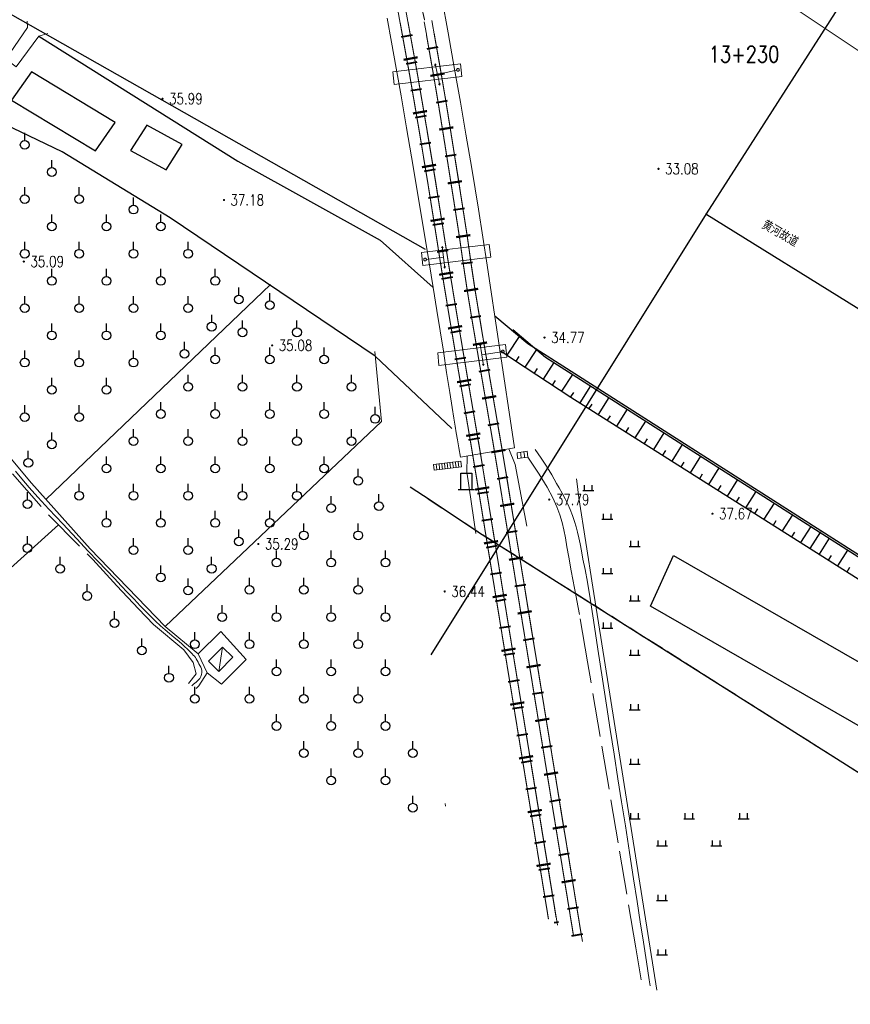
# Model space of a CAD drawing. Extents: x 39508475 to 39522402, y 3783947 to 3795549.
# Tile 216 of 256: x 39519130 to 39519282, y 3790025 to 3790206. Entities that reach past the tile are written whole.
import ezdxf
from ezdxf.enums import TextEntityAlignment as Align

# ---------------------------------------------------------------- set-up
doc = ezdxf.new("R2010")
doc.units = 0
doc.header["$PDSIZE"] = 0.2
for name, pattern in [('X0', [4, 3, -1]), ('X1', [5, 4, -1]), ('X2', [10, 8, -2])]:
    doc.linetypes.add(name, pattern=pattern)
doc.layers.get('0').update_dxf_attribs({"linetype": 'CONTINUOUS'})
doc.layers.get('Defpoints').update_dxf_attribs({"linetype": 'CONTINUOUS'})
doc.layers.add('ASSIST', color=7, linetype='CONTINUOUS', plot=False)
for name, color, linetype in [('DLSS', 4, 'CONTINUOUS'), ('DMTZ', 3, 'CONTINUOUS'), ('GCD', 1, 'CONTINUOUS'), ('JCDL_JTM', 100, 'CONTINUOUS'), ('JCDL_JTX_F', 100, 'CONTINUOUS'), ('JCDL_SXX_F', 5, 'CONTINUOUS'), ('JMD', 6, 'CONTINUOUS'), ('SXSS', 5, 'CONTINUOUS'), ('ZBTZ', 3, 'CONTINUOUS'), ('ZJ', 7, 'CONTINUOUS'), ('断面线', 2, 'CONTINUOUS')]:
    doc.layers.add(name, color=color, linetype=linetype)
doc.layers.add('JCDL_SXM', color=5, linetype='CONTINUOUS', lineweight=0)
doc.layers.add('管理边界', color=1, linetype='CONTINUOUS', lineweight=30)
doc.styles.add('HZ', font='rs', dxfattribs={"width": 0.8, "bigfont": 'hztxt'})
doc.styles.get("Standard").update_dxf_attribs({"font": 'txt', "width": 1.1})
doc.linetypes.add('10412', pattern='A,2,[158,AAA.SHX,S=1,R=0,X=0,Y=0],2,[151,AAA.SHX,S=1,R=0,X=0,Y=3],1e-12', length=4)
doc.linetypes.add('10421', pattern='A,2,[150,AAA.SHX,S=1,R=0,X=0,Y=1],1e-11', length=2)
doc.linetypes.add('X23', pattern='A,8,-1,[148,symbolx.shx,S=1,R=0,X=0,Y=0],-1', length=10)
doc.linetypes.add('X35', pattern='A,2,[150,AAA.SHX,S=1,R=0,X=0,Y=1],2,[177,AAA.SHX,S=1,R=0,X=0,Y=0.8],1e-09', length=4)
doc.linetypes.add('X4', pattern='A,0,-1e-09,[149,symbolx.shx,S=0.15,R=0,X=0,Y=0],-1.6', length=1.6)
doc.dimstyles.get("Standard").update_dxf_attribs({"dimtxt": 0.18, "dimasz": 0.18, "dimexe": 0.18, "dimexo": 0.0625, "dimgap": 0.09, "dimtad": 0, "dimtih": 1, "dimtoh": 1, "dimdec": 4, "dimzin": 0, "dimdsep": 46, "dimtxsty": 'Standard', "dimcen": 0.09, "dimadec": 0, "dimazin": 0, "dimtfac": 1, "dimtdec": 4, "dimtofl": 0, "dimtmove": 0, "dimatfit": 3, "dimfxl": 1, "dimtolj": 1, "dimtzin": 0, "dimarcsym": 0})

# ---------------------------------------------------------------- blocks, each defined once
blk = doc.blocks.new('4561000')
at = {"color": 0}
for p, q in [((-1, 3), (1, 3)), ((-1, 0), (-1, 3)), ((1, 3), (1, 0)), ((-1.5, 0), (1.5, 0))]:
    blk.add_line(p, q, dxfattribs=at)
blk = doc.blocks.new('9210003')
at = {"color": 0}
blk.add_line((0, 0.8), (0, 2.2), dxfattribs=at)
blk.add_circle((0, 0), 0.8, dxfattribs=at)
blk = doc.blocks.new('9120003')
at = {"color": 0}
for p, q in [((-1, 0), (1, 0)), ((-0.7, 0), (-0.7, 1)), ((0.7, 0), (0.7, 1))]:
    blk.add_line(p, q, dxfattribs=at)
blk = doc.blocks.new('gc200')
at = {"const_width": 0.2}
blk.add_lwpolyline([(-0.1, 0, 1), (0.1, 0, 1)], format="xyb", close=True, dxfattribs=at)
blk = doc.blocks.new('*D332')
at = {"layer": 'Defpoints', "color": 0, "linetype": 'Continuous', "transparency": 16777216}
for p in [(39519255.9, 3790170.15), (39519315.14, 3790133.35), (39519315.14, 3790133.35)]:
    blk.add_point(p, dxfattribs=at)
at = {"layer": '管理边界', "color": 0, "linetype": 'Continuous', "lineweight": -2, "transparency": 16777216}
for p, q in [((39519255.94, 3790170.2), (39519256, 3790170.3)), ((39519256.06, 3790170.05), (39519285.23, 3790151.93)), ((39519314.99, 3790133.44), (39519285.81, 3790151.57)), ((39519315.17, 3790133.4), (39519315.23, 3790133.5))]:
    blk.add_line(p, q, dxfattribs=at)
at = {"layer": '管理边界', "color": 0, "linetype": 'Continuous', "transparency": 16777216}
for points in [[(39519256.07, 3790170.08), (39519256.04, 3790170.03), (39519255.9, 3790170.15)], [(39519315, 3790133.47), (39519314.97, 3790133.42), (39519315.14, 3790133.35)]]:
    blk.add_solid(points, dxfattribs=at)
at = {"layer": '管理边界', "color": 0, "linetype": 'Continuous', "transparency": 16777216, "insert": (39519285.52, 3790151.75), "char_height": 0.18, "attachment_point": 5}
blk.add_mtext('\\A1;69.7381', dxfattribs=at)

msp = doc.modelspace()

# ---------------------------------------------------------------- linework, layer by layer
at = {"layer": 'ASSIST', "linetype": 'X4', "flags": 128}
msp.add_lwpolyline([(39519220.4249, 3790148.93411), (39519226.44684, 3790143.88427), (39519318.97595, 3790084.81765), (39519397.93353, 3790036.1861), (39519493.4512, 3789977.19283), (39519562.60763, 3789933.12469), (39519602.01098, 3789906.10896), (39519628.33954, 3789888.51791), (39519696.86054, 3789822.96705), (39519732.05856, 3789777.24234), (39519791.6452, 3789714.79979), (39519832.88284, 3789671.97832), (39519884.2425, 3789618.86594), (39519957.18975, 3789542.67725), (39520004.00021, 3789493.19343)], dxfattribs=at)
at = {"layer": 'DLSS', "color": 3, "linetype": 'Continuous'}
for p, q in [((39519219.38575, 3790144.25875), (39519221.75686, 3790147.81717)), ((39519221.05178, 3790143.15226), (39519221.60183, 3790143.98739))]:
    msp.add_line(p, q, dxfattribs=at)
at = {"layer": 'DLSS', "color": 7, "linetype": 'Continuous', "const_width": 0.2, "flags": 128}
msp.add_lwpolyline([(39519141.95573, 3790371.54279), (39519163.02608, 3790334.45947), (39519181.32491, 3790291.40005), (39519190.3982, 3790265.54428), (39519204.23659, 3790205.726)], dxfattribs=at)
at = {"layer": 'DLSS', "linetype": 'Continuous', "lineweight": 20}
for points in [[(39519199.3238, 3790207.56232), (39519199.75607, 3790205.18534)], [(39519200.73565, 3790207.81907), (39519201.33757, 3790204.50915)], [(39519204.55514, 3790203.13344), (39519204.14871, 3790205.44909)], [(39519206.13028, 3790202.45998), (39519205.5621, 3790205.69717)], [(39519162.29144, 3790083.04209), (39519162.78479, 3790083.52041), (39519164.31279, 3790085.92157), (39519162.63926, 3790089.41416), (39519156.6, 3790094.43474), (39519142.83047, 3790108.65249), (39519132.03838, 3790120.70192), (39519113.45469, 3790142.93942), (39519105.19855, 3790151.84736), (39519098.46328, 3790159.4517), (39519092.80159, 3790165.03903)]]:
    msp.add_lwpolyline(points, dxfattribs=at)
at = {"layer": 'DLSS', "color": 7, "linetype": 'Continuous', "lineweight": 20, "const_width": 0.2}
for points in [[(39519199.75607, 3790205.18534), (39519201.46566, 3790195.78447), (39519203.15093, 3790185.92904), (39519204.78589, 3790176.07157), (39519206.35987, 3790166.1944), (39519207.13176, 3790161.25521), (39519207.93278, 3790156.31779), (39519208.74935, 3790151.38207), (39519209.57904, 3790146.45037), (39519211.24996, 3790136.59032), (39519212.92737, 3790126.73582), (39519213.74592, 3790121.80224), (39519215.35463, 3790111.93495), (39519223.40012, 3790062.58643), (39519226.9728, 3790040.68572)], [(39519204.55514, 3790203.13344), (39519205.87647, 3790195.60511), (39519206.70576, 3790190.67903), (39519207.50506, 3790185.74707), (39519208.28951, 3790180.81003), (39519209.06918, 3790175.8713), (39519209.84587, 3790170.93307), (39519210.61483, 3790165.9918), (39519211.31757, 3790161.06269), (39519212.06058, 3790156.09624), (39519212.86533, 3790151.15365), (39519213.69585, 3790146.22425), (39519214.53679, 3790141.29371), (39519215.37875, 3790136.36434), (39519216.22384, 3790131.43638), (39519217.06911, 3790126.50738), (39519217.8819, 3790121.58112), (39519218.68666, 3790116.64603), (39519219.49138, 3790111.71121), (39519220.29609, 3790106.77639), (39519221.10081, 3790101.84157), (39519221.90553, 3790096.90675), (39519222.71024, 3790091.97193), (39519223.51496, 3790087.03712), (39519224.31968, 3790082.1023), (39519225.1244, 3790077.16748), (39519225.92911, 3790072.23266), (39519226.73383, 3790067.29783), (39519227.53846, 3790062.36302), (39519228.34309, 3790057.42819), (39519229.14772, 3790052.49336), (39519229.95234, 3790047.55853), (39519230.75697, 3790042.62369), (39519231.5616, 3790037.68886), (39519231.56308, 3790037.67979)]]:
    msp.add_lwpolyline(points, dxfattribs=at)
at = {"layer": 'DLSS', "linetype": 'Continuous', "lineweight": 20, "const_width": 0.2}
for points in [[(39519201.16791, 3790205.44209), (39519202.87885, 3790196.03379), (39519204.566, 3790186.16738), (39519206.20229, 3790176.30189), (39519207.77733, 3790166.4181), (39519208.54891, 3790161.4809), (39519209.3489, 3790156.5498), (39519210.16479, 3790151.61822), (39519210.99401, 3790146.68929), (39519212.66479, 3790136.83008), (39519214.34252, 3790126.97366), (39519215.1619, 3790122.03514), (39519216.77093, 3790112.16586), (39519224.81642, 3790062.81733), (39519228.38908, 3790040.91676)], [(39519205.96853, 3790203.38152), (39519207.29073, 3790195.84826), (39519208.12157, 3790190.91293), (39519208.92194, 3790185.97445), (39519209.70673, 3790181.03521), (39519210.48662, 3790176.09507), (39519211.26362, 3790171.15488), (39519212.03418, 3790166.2034), (39519212.73751, 3790161.27012), (39519213.47842, 3790156.31772), (39519214.28105, 3790151.38816), (39519215.11066, 3790146.46409), (39519215.95137, 3790141.53497), (39519216.79326, 3790136.60595), (39519217.63819, 3790131.67893), (39519218.48423, 3790126.74546), (39519219.29797, 3790121.8134), (39519220.10295, 3790116.87698), (39519220.90767, 3790111.94216), (39519221.71239, 3790107.00734), (39519222.5171, 3790102.07252), (39519223.32182, 3790097.13771), (39519224.12654, 3790092.20289), (39519224.93125, 3790087.26807), (39519225.73597, 3790082.33325), (39519226.54069, 3790077.39843), (39519227.34541, 3790072.46362), (39519228.15012, 3790067.52878), (39519228.95476, 3790062.59395), (39519229.75938, 3790057.65912), (39519230.56401, 3790052.72429), (39519231.36864, 3790047.78945), (39519232.17327, 3790042.85462), (39519232.9779, 3790037.91979), (39519232.97937, 3790037.91072)]]:
    msp.add_lwpolyline(points, dxfattribs=at)
at = {"layer": 'DLSS', "linetype": 'Continuous', "lineweight": 40}
for points in [[(39519201.92541, 3790202.95343), (39519199.92324, 3790202.58932)], [(39519204.71758, 3790200.47251), (39519206.72194, 3790200.82431)], [(39519202.82001, 3790198.03411), (39519200.81784, 3790197.67001)], [(39519205.57989, 3790195.55969), (39519207.58665, 3790195.89752)], [(39519203.68638, 3790193.09126), (39519201.68049, 3790192.74826)], [(39519206.40995, 3790190.62907), (39519208.41671, 3790190.96691)], [(39519204.52914, 3790188.1628), (39519202.52326, 3790187.81979)], [(39519207.20814, 3790185.70394), (39519209.21693, 3790186.0295)], [(39519205.35841, 3790183.22327), (39519203.35084, 3790182.89029)], [(39519207.99192, 3790180.77119), (39519210.00171, 3790181.09053)], [(39519206.17653, 3790178.29066), (39519204.16896, 3790177.95768)], [(39519208.77134, 3790175.83407), (39519210.78145, 3790176.1514)], [(39519206.97742, 3790173.3441), (39519204.96777, 3790173.02385)], [(39519209.54805, 3790170.89577), (39519211.55833, 3790171.21195)], [(39519207.76427, 3790168.4064), (39519205.75462, 3790168.08616)], [(39519210.31648, 3790165.95802), (39519212.32728, 3790166.27094)], [(39519208.54292, 3790163.46214), (39519206.53233, 3790163.14793)], [(39519211.0192, 3790161.03002), (39519213.03382, 3790161.31724)], [(39519209.33079, 3790158.53483), (39519207.32205, 3790158.20894)], [(39519211.76069, 3790156.07322), (39519213.77329, 3790156.37432)], [(39519210.13997, 3790153.60624), (39519208.13226, 3790153.27408)], [(39519212.5675, 3790151.11607), (39519214.57605, 3790151.4431)], [(39519210.96343, 3790148.6793), (39519208.95664, 3790148.34168)], [(39519213.39973, 3790146.17612), (39519215.40645, 3790146.51422)], [(39519211.79618, 3790143.75124), (39519209.78979, 3790143.41122)], [(39519214.24097, 3790141.24384), (39519216.247, 3790141.58599)], [(39519212.63159, 3790138.82152), (39519210.6252, 3790138.48151)], [(39519215.08286, 3790136.31481), (39519217.08881, 3790136.65744)], [(39519213.46897, 3790133.89343), (39519211.46283, 3790133.55195)], [(39519215.92816, 3790131.38561), (39519217.93389, 3790131.72957)], [(39519214.30799, 3790128.96433), (39519212.30185, 3790128.62285)], [(39519216.77327, 3790126.45755), (39519218.779, 3790126.80151)]]:
    msp.add_lwpolyline(points, dxfattribs=at)
at = {"layer": 'DLSS', "linetype": 'Continuous', "const_width": 0.4, "flags": 128}
for points in [[(39519202.96382, 3790198.92004), (39519200.37134, 3790198.44859)], [(39519207.88375, 3790195.93984), (39519205.28531, 3790195.5024)], [(39519204.68227, 3790189.04717), (39519202.08497, 3790188.60303)], [(39519209.51665, 3790186.05511), (39519206.91429, 3790185.64162)], [(39519206.33408, 3790179.17425), (39519203.73459, 3790178.7431)], [(39519211.08142, 3790176.17506), (39519208.47842, 3790175.76566)], [(39519207.92741, 3790169.28898), (39519205.32524, 3790168.87431)], [(39519212.63128, 3790166.26626), (39519210.02266, 3790165.89435)], [(39519209.49145, 3790159.41786), (39519206.89046, 3790158.99589)], [(39519214.0711, 3790156.41121), (39519211.47034, 3790155.98776)], [(39519211.11894, 3790149.56325), (39519208.52045, 3790149.1261)], [(39519215.70283, 3790146.56081), (39519213.10534, 3790146.11779)], [(39519212.78604, 3790139.70566), (39519210.18808, 3790139.2654)], [(39519217.385, 3790136.70518), (39519214.78792, 3790136.25981)], [(39519214.46179, 3790129.84858), (39519211.86416, 3790129.40642)], [(39519219.07734, 3790126.83637), (39519216.47749, 3790126.40742)], [(39519216.10645, 3790119.97036), (39519213.50579, 3790119.54637)], [(39519220.69661, 3790116.96449), (39519218.09596, 3790116.5404)], [(39519217.71555, 3790110.10067), (39519215.11488, 3790109.67668)], [(39519222.30604, 3790107.09485), (39519219.70539, 3790106.67077)], [(39519219.32464, 3790100.23098), (39519216.72398, 3790099.80698)], [(39519223.91548, 3790097.22522), (39519221.31483, 3790096.80113)], [(39519220.93374, 3790090.36129), (39519218.33307, 3790089.93729)], [(39519225.52491, 3790087.35558), (39519222.92426, 3790086.93149)], [(39519222.54283, 3790080.4916), (39519219.94217, 3790080.0676)], [(39519227.13434, 3790077.48594), (39519224.53369, 3790077.06186)], [(39519224.15193, 3790070.62191), (39519221.55127, 3790070.19791)], [(39519228.74378, 3790067.61627), (39519226.14313, 3790067.19223)], [(39519225.7612, 3790060.75244), (39519223.16057, 3790060.3282)], [(39519230.35304, 3790057.74661), (39519227.75239, 3790057.32257)], [(39519227.37122, 3790050.8829), (39519224.7706, 3790050.45866)], [(39519231.9623, 3790047.87694), (39519229.36164, 3790047.4529)]]:
    msp.add_lwpolyline(points, dxfattribs=at)
at = {"layer": 'DLSS', "linetype": 'Continuous', "lineweight": 0}
for points in [[(39519198.38409, 3790196.23835), (39519210.80706, 3790197.72089), (39519211.08598, 3790195.39578), (39519198.61519, 3790193.89262), (39519198.38409, 3790196.23835)], [(39519206.14945, 3790197.71682), (39519206.05851, 3790197.43094)], [(39519206.14945, 3790197.71682), (39519206.35156, 3790197.49513)], [(39519207.00523, 3790193.80944), (39519206.14945, 3790197.71682)], [(39519210.11407, 3790196.53774), (39519206.57734, 3790195.76313)], [(39519210.60828, 3790196.59123), (39519210.60448, 3790196.63464), (39519210.59321, 3790196.67673), (39519210.57479, 3790196.71623), (39519210.54979, 3790196.75192), (39519210.51898, 3790196.78274), (39519210.48328, 3790196.80773), (39519210.44379, 3790196.82615), (39519210.40169, 3790196.83743), (39519210.35828, 3790196.84123), (39519210.31487, 3790196.83743), (39519210.27278, 3790196.82615), (39519210.23328, 3790196.80773), (39519210.19758, 3790196.78274), (39519210.16677, 3790196.75192), (39519210.14178, 3790196.71623), (39519210.12336, 3790196.67673), (39519210.11208, 3790196.63464), (39519210.10828, 3790196.59123), (39519210.11208, 3790196.54781), (39519210.12336, 3790196.50572), (39519210.14178, 3790196.46623), (39519210.16677, 3790196.43053), (39519210.19758, 3790196.39971), (39519210.23328, 3790196.37472), (39519210.27278, 3790196.3563), (39519210.31487, 3790196.34502), (39519210.35828, 3790196.34123), (39519210.40169, 3790196.34502), (39519210.44379, 3790196.3563), (39519210.48328, 3790196.37472), (39519210.51898, 3790196.39971), (39519210.54979, 3790196.43053), (39519210.57479, 3790196.46623), (39519210.59321, 3790196.50572), (39519210.60448, 3790196.54781), (39519210.60828, 3790196.59123)], [(39519207.00523, 3790193.80944), (39519206.80312, 3790194.03114)], [(39519207.00523, 3790193.80944), (39519207.09617, 3790194.09533)], [(39519203.68724, 3790163.05024), (39519216.11021, 3790164.53278), (39519216.38914, 3790162.20767), (39519203.91835, 3790160.7045), (39519203.68724, 3790163.05024)], [(39519207.4687, 3790164.18348), (39519207.35104, 3790163.90752)], [(39519207.4687, 3790164.18348), (39519207.64886, 3790163.9436)], [(39519207.4687, 3790164.18348), (39519207.94981, 3790160.21252)], [(39519204.56575, 3790161.78686), (39519204.56196, 3790161.83027), (39519204.55068, 3790161.87237), (39519204.53226, 3790161.91186), (39519204.50727, 3790161.94756), (39519204.47645, 3790161.97837), (39519204.44075, 3790162.00337), (39519204.40126, 3790162.02178), (39519204.35917, 3790162.03306), (39519204.31575, 3790162.03686), (39519204.27234, 3790162.03306), (39519204.23025, 3790162.02178), (39519204.19075, 3790162.00337), (39519204.15506, 3790161.97837), (39519204.12424, 3790161.94756), (39519204.09925, 3790161.91186), (39519204.08083, 3790161.87237), (39519204.06955, 3790161.83027), (39519204.06576, 3790161.78686), (39519204.06955, 3790161.74345), (39519204.08083, 3790161.70136), (39519204.09925, 3790161.66186), (39519204.12424, 3790161.62617), (39519204.15506, 3790161.59535), (39519204.19075, 3790161.57036), (39519204.23025, 3790161.55194), (39519204.27234, 3790161.54066), (39519204.31575, 3790161.53686), (39519204.35917, 3790161.54066), (39519204.40126, 3790161.55194), (39519204.44075, 3790161.57036), (39519204.47645, 3790161.59535), (39519204.50727, 3790161.62617), (39519204.53226, 3790161.66186), (39519204.55068, 3790161.70136), (39519204.56196, 3790161.74345), (39519204.56575, 3790161.78686)], [(39519204.56394, 3790161.81693), (39519207.70925, 3790162.198)], [(39519207.94981, 3790160.21252), (39519207.76965, 3790160.4524)], [(39519207.94981, 3790160.21252), (39519208.06747, 3790160.48848)], [(39519206.63222, 3790144.68204), (39519219.05519, 3790146.16458), (39519219.33411, 3790143.83947), (39519206.86332, 3790142.33631), (39519206.63222, 3790144.68204)], [(39519214.44356, 3790146.27117), (39519214.33551, 3790145.9913)], [(39519214.44356, 3790146.27117), (39519214.63191, 3790146.03766)], [(39519215.0617, 3790142.31922), (39519214.44356, 3790146.27117)], [(39519218.33696, 3790144.85584), (39519214.75263, 3790144.29519)], [(39519218.83396, 3790144.89448), (39519218.83016, 3790144.93789), (39519218.81888, 3790144.97998), (39519218.80047, 3790145.01948), (39519218.77547, 3790145.05517), (39519218.74466, 3790145.08599), (39519218.70896, 3790145.11098), (39519218.66946, 3790145.1294), (39519218.62737, 3790145.14068), (39519218.58396, 3790145.14448), (39519218.54055, 3790145.14068), (39519218.49845, 3790145.1294), (39519218.45896, 3790145.11098), (39519218.42326, 3790145.08599), (39519218.39245, 3790145.05517), (39519218.36745, 3790145.01948), (39519218.34904, 3790144.97998), (39519218.33776, 3790144.93789), (39519218.33396, 3790144.89448), (39519218.33776, 3790144.85106), (39519218.34904, 3790144.80897), (39519218.36745, 3790144.76948), (39519218.39245, 3790144.73378), (39519218.42326, 3790144.70296), (39519218.45896, 3790144.67797), (39519218.49845, 3790144.65955), (39519218.54055, 3790144.64827), (39519218.58396, 3790144.64448), (39519218.62737, 3790144.64827), (39519218.66946, 3790144.65955), (39519218.70896, 3790144.67797), (39519218.74466, 3790144.70296), (39519218.77547, 3790144.73378), (39519218.80047, 3790144.76948), (39519218.81888, 3790144.80897), (39519218.83016, 3790144.85106), (39519218.83396, 3790144.89448)], [(39519215.0617, 3790142.31922), (39519214.87336, 3790142.55273)], [(39519215.0617, 3790142.31922), (39519215.16975, 3790142.59909)], [(39519223.069, 3790126.60101), (39519223.211, 3790125.53001), (39519221.309, 3790125.237), (39519221.22, 3790126.305), (39519223.069, 3790126.60101)], [(39519223.069, 3790126.60101), (39519221.22, 3790126.305)], [(39519221.22, 3790126.305), (39519221.309, 3790125.237)], [(39519223.211, 3790125.53001), (39519221.309, 3790125.237)], [(39519221.83634, 3790126.40367), (39519221.88367, 3790126.04667)], [(39519221.88367, 3790126.04667), (39519221.943, 3790125.33467)], [(39519222.45267, 3790126.50234), (39519222.54734, 3790125.78834)], [(39519222.54734, 3790125.78834), (39519222.577, 3790125.43234)]]:
    msp.add_lwpolyline(points, dxfattribs=at)
at = {"layer": 'DLSS', "linetype": 'X2', "lineweight": 20}
for points in [[(39519092.10723, 3790164.41987), (39519099.94411, 3790156.6609), (39519108.6013, 3790146.92155), (39519113.66348, 3790140.74762), (39519122.84691, 3790130.06084), (39519128.56117, 3790122.44182), (39519135.25632, 3790114.85547), (39519143.29964, 3790106.73976), (39519147.73703, 3790101.87097), (39519151.70947, 3790097.6867), (39519154.49261, 3790094.78997), (39519160.05885, 3790090.13251), (39519161.76281, 3790087.80377), (39519162.29218, 3790085.71357), (39519160.88064, 3790083.96595)], [(39519243.96375, 3790029.55925), (39519242.98574, 3790035.41558), (39519239.75562, 3790054.70875), (39519236.47804, 3790074.23097), (39519234.15365, 3790087.94281), (39519232.64335, 3790096.64939), (39519231.755, 3790101.482), (39519231.14577, 3790104.65439), (39519230.68372, 3790107.12571), (39519230.33775, 3790109.06946), (39519230.06917, 3790110.69351), (39519229.806, 3790112.16192), (39519229.48037, 3790113.52118), (39519229.05671, 3790114.88934), (39519228.50587, 3790116.38393), (39519227.79008, 3790118.03126), (39519226.74699, 3790119.97307), (39519225.25226, 3790122.41497), (39519223.211, 3790125.53001)], [(39519224.54771, 3790126.912), (39519225.6316, 3790125.3149), (39519226.45837, 3790124.06694), (39519227.08421, 3790123.08011), (39519227.57841, 3790122.24939), (39519228.02353, 3790121.47526), (39519228.46506, 3790120.70096), (39519228.94398, 3790119.8541), (39519229.49881, 3790118.86703), (39519230.05132, 3790117.84923), (39519230.52154, 3790116.88692), (39519230.94664, 3790115.89473), (39519231.36677, 3790114.78921), (39519231.75614, 3790113.68286), (39519232.06576, 3790112.68754), (39519232.318, 3790111.71933), (39519232.53901, 3790110.69255), (39519232.75874, 3790109.59035), (39519233.00617, 3790108.3389), (39519233.3067, 3790106.80902), (39519233.68226, 3790104.88965), (39519234.11242, 3790102.58127), (39519234.61801, 3790099.59042), (39519235.25246, 3790095.58162), (39519236.06081, 3790090.28575), (39519236.89511, 3790084.78176), (39519237.62704, 3790079.99137), (39519238.31661, 3790075.52538), (39519239.0266, 3790070.97345), (39519239.73026, 3790066.47685), (39519240.39609, 3790062.21864), (39519241.08322, 3790057.82042), (39519241.84937, 3790052.91289), (39519242.60329, 3790048.07572), (39519243.24447, 3790043.94176), (39519243.82359, 3790040.18231), (39519244.39538, 3790036.44427), (39519244.94596, 3790032.83508), (39519245.44546, 3790029.55959), (39519245.60982, 3790028.48133)]]:
    msp.add_lwpolyline(points, dxfattribs=at)
at = {"layer": 'DLSS', "color": 114, "linetype": 'X4', "lineweight": 0, "true_color": 0x009944}
for points in [[(39519175.92673, 3790157.21805), (39519134.71527, 3790117.71318)], [(39519195.08701, 3790144.89), (39519196.30526, 3790132.07105), (39519156.6, 3790094.43474)], [(39519136.99748, 3790113.09863), (39519128.20646, 3790105.10207)], [(39519162.63926, 3790089.41416), (39519166.8255, 3790093.4724), (39519171.47541, 3790088.34382), (39519166.96226, 3790083.83066), (39519164.31279, 3790085.92157)]]:
    msp.add_lwpolyline(points, dxfattribs=at)
at = {"layer": 'DLSS', "linetype": 'X1', "lineweight": 0}
msp.add_lwpolyline([(39519129.10172, 3790122.93019), (39519130.28753, 3790121.52913), (39519131.65094, 3790119.95611), (39519133.25354, 3790118.169), (39519135.2647, 3790115.98323), (39519137.82719, 3790113.2402), (39519140.41015, 3790110.48767), (39519142.49817, 3790108.26621), (39519144.24584, 3790106.41174), (39519145.82988, 3790104.73628), (39519147.28389, 3790103.20121), (39519148.54318, 3790101.87401), (39519149.70947, 3790100.64768), (39519150.89056, 3790099.40865), (39519152.02323, 3790098.22859), (39519153.00769, 3790097.22372), (39519153.9238, 3790096.31448), (39519154.85586, 3790095.4151), (39519155.76345, 3790094.55826), (39519156.58768, 3790093.8088), (39519157.39872, 3790093.10549), (39519158.26764, 3790092.38407), (39519159.09116, 3790091.70432), (39519159.7317, 3790091.15747), (39519160.23412, 3790090.70333), (39519160.65228, 3790090.29563), (39519161.01453, 3790089.93025), (39519161.30696, 3790089.63504), (39519161.55118, 3790089.38816), (39519161.77193, 3790089.16463), (39519161.97505, 3790088.9474), (39519162.15306, 3790088.72421), (39519162.32053, 3790088.47371), (39519162.49273, 3790088.17632), (39519162.66111, 3790087.86896), (39519162.81424, 3790087.58102), (39519162.96517, 3790087.28716), (39519163.12712, 3790086.96247), (39519163.2675, 3790086.63168), (39519163.33743, 3790086.31496), (39519163.33767, 3790085.98385), (39519163.27353, 3790085.61084), (39519163.1586, 3790085.23524), (39519162.96813, 3790084.8944), (39519162.67812, 3790084.55932), (39519162.27106, 3790084.20062), (39519161.81233, 3790083.81258), (39519161.52226, 3790083.54579)], dxfattribs=at)
at = {"layer": 'DMTZ', "linetype": 'Continuous'}
for p, q in [((39519222.72204, 3790142.05216), (39519224.82468, 3790145.24457)), ((39519224.39231, 3790140.95206), (39519224.94236, 3790141.78719)), ((39519226.06257, 3790139.85196), (39519228.04603, 3790142.86341)), ((39519229.4031, 3790137.65176), (39519231.41797, 3790140.71091)), ((39519227.73284, 3790138.75186), (39519228.28289, 3790139.58699)), ((39519232.7633, 3790135.48204), (39519234.73284, 3790138.59484)), ((39519231.07337, 3790136.55167), (39519231.62341, 3790137.3868)), ((39519236.14351, 3790133.34331), (39519238.10446, 3790136.44254)), ((39519234.45341, 3790134.41267), (39519234.98809, 3790135.25773)), ((39519237.83362, 3790132.27394), (39519238.3683, 3790133.11899)), ((39519239.52372, 3790131.20458), (39519241.47609, 3790134.29024)), ((39519241.21383, 3790130.13521), (39519241.74851, 3790130.98026)), ((39519242.90394, 3790129.06584), (39519244.84771, 3790132.13794)), ((39519246.28415, 3790126.92711), (39519248.21934, 3790129.98564)), ((39519244.59404, 3790127.99648), (39519245.12872, 3790128.84153)), ((39519249.66436, 3790124.78838), (39519251.59097, 3790127.83333)), ((39519247.97425, 3790125.85775), (39519248.50893, 3790126.7028)), ((39519253.04457, 3790122.64965), (39519254.96259, 3790125.68103)), ((39519251.35446, 3790123.71901), (39519251.88915, 3790124.56407)), ((39519254.73467, 3790121.58028), (39519255.26936, 3790122.42533)), ((39519256.42478, 3790120.51092), (39519258.33422, 3790123.52873)), ((39519258.11489, 3790119.44155), (39519258.64957, 3790120.2866)), ((39519259.80499, 3790118.37218), (39519261.70584, 3790121.37643)), ((39519263.1852, 3790116.23345), (39519265.07747, 3790119.22413)), ((39519261.4951, 3790117.30282), (39519262.02978, 3790118.14787)), ((39519266.56541, 3790114.09472), (39519268.44909, 3790117.07183)), ((39519264.87531, 3790115.16409), (39519265.40999, 3790116.00914)), ((39519269.94562, 3790111.95599), (39519271.82072, 3790114.91953)), ((39519268.25552, 3790113.02536), (39519268.7902, 3790113.87041)), ((39519271.63573, 3790110.88662), (39519272.17041, 3790111.73168)), ((39519273.32583, 3790109.81726), (39519275.19234, 3790112.76723)), ((39519275.01594, 3790108.74789), (39519276.94255, 3790111.79285)), ((39519275.01594, 3790108.74789), (39519275.55062, 3790109.59294)), ((39519276.70605, 3790107.67853), (39519278.56397, 3790110.61492)), ((39519278.39615, 3790106.60916), (39519278.93083, 3790107.45421)), ((39519280.08626, 3790105.53979), (39519281.93559, 3790108.46262)), ((39519281.77636, 3790104.47043), (39519282.31104, 3790105.31548))]:
    msp.add_line(p, q, dxfattribs=at)
at = {"layer": 'DMTZ', "linetype": 'X35', "lineweight": 0}
for points in [[(39519131.297, 3790205.548), (39519131.351, 3790204.37501), (39519127.33703, 3790198.56928), (39519129.25141, 3790197.14643), (39519133.41601, 3790202.809), (39519135.06482, 3790203.27675)], [(39519212.023, 3790125.619), (39519211.97301, 3790122.79001), (39519213.61399, 3790111.496)], [(39519222.987, 3790112.851), (39519220.875, 3790124.157), (39519219.703, 3790127.01601)]]:
    msp.add_lwpolyline(points, dxfattribs=at)
at = {"layer": 'DMTZ', "linetype": '10412', "flags": 128}
msp.add_lwpolyline([(39519133.41601, 3790202.809), (39519169.94303, 3790179.86972), (39519196.06129, 3790165.3428), (39519205.79019, 3790156.66426)], dxfattribs=at)
at = {"layer": 'DMTZ', "linetype": '10421', "flags": 128}
msp.add_lwpolyline([(39519209.23654, 3790130.79631), (39519195.14869, 3790144.03196), (39519157.50642, 3790169.42421), (39519137.72615, 3790181.5641), (39519124.14168, 3790188.04416)], dxfattribs=at)
at = {"layer": 'DMTZ', "linetype": 'Continuous', "flags": 128}
for points in [[(39519218.20956, 3790145.04249), (39519220.57862, 3790143.4639), (39519231.08751, 3790136.54235), (39519313.64611, 3790084.30576), (39519390.94459, 3790035.60773), (39519490.31292, 3789974.96051), (39519555.919, 3789931.0181), (39519601.17316, 3789894.66031)], [(39519201.57424, 3790120.07719), (39519204.0101, 3790118.45409), (39519214.81517, 3790111.33747), (39519297.63029, 3790058.93857), (39519375.13379, 3790010.11138), (39519474.14384, 3789949.68282), (39519538.14346, 3789906.8164), (39519582.38368, 3789871.27324)]]:
    msp.add_lwpolyline(points, dxfattribs=at)
at = {"layer": 'DMTZ', "color": 1, "linetype": 'X0', "flags": 128}
msp.add_lwpolyline([(39519201.57424, 3790120.07719), (39519204.0101, 3790118.45409), (39519214.81517, 3790111.33747), (39519297.63029, 3790058.93857), (39519375.13379, 3790010.11138), (39519474.14384, 3789949.68282), (39519538.14346, 3789906.8164), (39519582.38368, 3789871.27324)], dxfattribs=at)
at = {"layer": 'JCDL_JTM', "linetype": 'Continuous', "lineweight": 0}
for points in [[(39519207.38023, 3790209.85425), (39519208.55386, 3790203.38865), (39519209.74879, 3790196.72805), (39519210.80944, 3790190.69988), (39519211.82395, 3790184.79261), (39519212.88344, 3790178.48684), (39519214.09939, 3790171.01525), (39519215.70154, 3790160.72956), (39519217.87127, 3790146.43778), (39519220.753, 3790127.209)], [(39519220.753, 3790127.209), (39519210.85, 3790125.508), (39519210.53461, 3790127.21683), (39519210.27337, 3790128.65966), (39519210.04633, 3790129.94951), (39519209.83127, 3790131.2094), (39519209.59269, 3790132.65175), (39519209.27733, 3790134.62687), (39519208.84941, 3790137.36303), (39519208.28051, 3790141.0389), (39519207.67007, 3790144.97094), (39519207.08619, 3790148.66921), (39519206.47646, 3790152.46018), (39519205.79019, 3790156.66426), (39519205.0516, 3790161.15972), (39519204.24542, 3790166.04502), (39519203.29074, 3790171.8087), (39519202.11637, 3790178.88203), (39519200.93011, 3790185.98039), (39519199.93077, 3790191.83804), (39519199.04029, 3790196.90071), (39519198.1735, 3790201.66593), (39519197.35864, 3790206.07358)]]:
    msp.add_lwpolyline(points, dxfattribs=at)
at = {"layer": 'JCDL_JTX_F', "linetype": 'Continuous', "lineweight": 20}
for points in [[(39519201.33757, 3790204.50915), (39519202.87885, 3790196.03379), (39519204.566, 3790186.16738), (39519206.20229, 3790176.30189), (39519207.77733, 3790166.4181), (39519208.54891, 3790161.4809), (39519209.3489, 3790156.5498), (39519210.16479, 3790151.61822), (39519210.99401, 3790146.68929), (39519212.66467, 3790136.83078), (39519214.34252, 3790126.97366), (39519215.1619, 3790122.03514), (39519216.77093, 3790112.16586), (39519224.8164, 3790062.81742), (39519228.60067, 3790039.61972)], [(39519233.19083, 3790036.61386), (39519232.9779, 3790037.91979), (39519232.17327, 3790042.85462), (39519231.36864, 3790047.78945), (39519230.56401, 3790052.72429), (39519229.75938, 3790057.65912), (39519228.95476, 3790062.59395), (39519228.15013, 3790067.52877), (39519227.3454, 3790072.46362), (39519226.54069, 3790077.39843), (39519225.73597, 3790082.33325), (39519224.93125, 3790087.26807), (39519224.12654, 3790092.20289), (39519223.32182, 3790097.13771), (39519222.5171, 3790102.07252), (39519221.71239, 3790107.00734), (39519220.90767, 3790111.94216), (39519220.10295, 3790116.87698), (39519219.29797, 3790121.8134), (39519218.48423, 3790126.74546), (39519217.63819, 3790131.67893), (39519216.79318, 3790136.60642), (39519215.95134, 3790141.53514), (39519215.11066, 3790146.46409), (39519214.28105, 3790151.38816), (39519213.47842, 3790156.31772), (39519212.73751, 3790161.27012), (39519212.03418, 3790166.2034), (39519211.26362, 3790171.15488), (39519210.48669, 3790176.09467), (39519209.70684, 3790181.03451), (39519208.92194, 3790185.97445), (39519208.12157, 3790190.91294), (39519207.29073, 3790195.84826), (39519206.13028, 3790202.45998)]]:
    msp.add_lwpolyline(points, dxfattribs=at)
at = {"layer": 'JCDL_JTX_F', "linetype": 'Continuous', "lineweight": 40}
for points in [[(39519215.13569, 3790124.02596), (39519213.12814, 3790123.69288)], [(39519217.58544, 3790121.53506), (39519219.59329, 3790121.86634)], [(39519215.94647, 3790119.08721), (39519213.93799, 3790118.75976)], [(39519218.38964, 3790116.60345), (39519220.39811, 3790116.93097)], [(39519216.75102, 3790114.15236), (39519214.74254, 3790113.82491)], [(39519219.19436, 3790111.66863), (39519221.20283, 3790111.99615)], [(39519217.55557, 3790109.21752), (39519215.54709, 3790108.89007)], [(39519219.99907, 3790106.73382), (39519222.00754, 3790107.06134)], [(39519218.36012, 3790104.28267), (39519216.35164, 3790103.95522)], [(39519220.80379, 3790101.799), (39519222.81226, 3790102.12652)], [(39519219.16467, 3790099.34783), (39519217.15618, 3790099.02037)], [(39519221.60851, 3790096.86418), (39519223.61698, 3790097.1917)], [(39519219.96921, 3790094.41298), (39519217.96073, 3790094.08553)], [(39519222.41322, 3790091.92936), (39519224.4217, 3790092.25688)], [(39519220.77376, 3790089.47813), (39519218.76528, 3790089.15068)], [(39519223.21794, 3790086.99454), (39519225.22641, 3790087.32206)], [(39519221.57831, 3790084.54329), (39519219.56983, 3790084.21584)], [(39519224.02266, 3790082.05972), (39519226.03113, 3790082.38724)], [(39519222.38286, 3790079.60844), (39519220.37438, 3790079.28099)], [(39519224.82738, 3790077.12491), (39519226.83585, 3790077.45243)], [(39519223.1874, 3790074.6736), (39519221.17892, 3790074.34615)], [(39519225.63209, 3790072.19009), (39519227.64056, 3790072.51761)], [(39519223.99195, 3790069.73875), (39519221.98347, 3790069.4113)], [(39519226.43681, 3790067.25527), (39519228.44528, 3790067.58279)], [(39519224.7965, 3790064.80391), (39519222.78802, 3790064.47645)], [(39519227.24144, 3790062.32047), (39519229.24991, 3790062.64795)], [(39519225.6013, 3790059.86927), (39519223.59285, 3790059.54163)], [(39519228.04606, 3790057.38564), (39519230.05454, 3790057.71312)], [(39519226.40632, 3790054.9345), (39519224.39787, 3790054.60686)], [(39519228.85069, 3790052.4508), (39519230.85917, 3790052.77829)], [(39519227.21133, 3790049.99973), (39519225.20288, 3790049.67209)], [(39519229.65532, 3790047.51597), (39519231.6638, 3790047.84346)], [(39519228.01635, 3790045.06496), (39519226.00789, 3790044.73732)], [(39519230.45995, 3790042.58114), (39519232.46842, 3790042.90862)], [(39519228.82136, 3790040.13019), (39519228.02061, 3790039.99956)], [(39519231.26457, 3790037.64631), (39519233.27305, 3790037.97379)]]:
    msp.add_lwpolyline(points, dxfattribs=at)
at = {"layer": 'JCDL_SXM', "linetype": 'Continuous', "lineweight": 0}
msp.add_lwpolyline([(39519207.56288, 3790250), (39519210.20951, 3790248.02105), (39519213.42602, 3790245.54286), (39519216.75426, 3790243.09845), (39519220.51445, 3790240.46214), (39519246.827, 3790225.086), (39519267.309, 3790211.231), (39519283.827, 3790200.133), (39519343.068, 3790160.866), (39519412.676, 3790116.117), (39519499.178, 3790062.826)], dxfattribs=at)
at = {"layer": 'JCDL_SXX_F', "color": 142, "linetype": 'Continuous', "lineweight": 0, "true_color": 0x00a0e9}
msp.add_lwpolyline([(39519207.99915, 3790061.91838), (39519208.0972, 3790061.42809)], dxfattribs=at)
at = {"layer": 'JMD', "linetype": 'Continuous', "flags": 128}
for points in [[(39519128.41149, 3790191.03839), (39519143.79745, 3790181.71812), (39519147.43414, 3790186.93747), (39519132.04817, 3790196.25774)], [(39519153.21553, 3790186.47146), (39519150.23159, 3790181.81132), (39519156.75896, 3790178.26962), (39519159.74291, 3790182.92976)], [(39519245.72577, 3790098.14783), (39519249.94378, 3790107.44014), (39519326.30118, 3790063.56477), (39519322.08316, 3790054.27246)]]:
    msp.add_lwpolyline(points, close=True, dxfattribs=at)
at = {"layer": 'JMD', "linetype": 'Continuous', "lineweight": 0}
for points in [[(39519205.88099, 3790124.161), (39519205.983, 3790123.09), (39519211.03301, 3790123.705), (39519210.87401, 3790124.753), (39519205.88099, 3790124.161)], [(39519205.88099, 3790124.161), (39519210.87401, 3790124.753)], [(39519205.983, 3790123.09), (39519211.03301, 3790123.705)], [(39519206.3803, 3790124.2202), (39519206.4721, 3790123.2563)], [(39519206.8796, 3790124.2794), (39519206.9612, 3790123.4226)], [(39519207.3789, 3790124.3386), (39519207.4503, 3790123.5889)], [(39519207.8782, 3790124.3978), (39519207.9394, 3790123.7552)], [(39519207.9394, 3790123.7552), (39519208.003, 3790123.336)], [(39519208.3775, 3790124.457), (39519208.4285, 3790123.9215)], [(39519208.4285, 3790123.9215), (39519208.508, 3790123.3975)], [(39519208.8768, 3790124.5162), (39519208.9176, 3790124.0878)], [(39519208.9176, 3790124.0878), (39519209.013, 3790123.459)], [(39519209.3761, 3790124.5754), (39519209.40671, 3790124.2541)], [(39519209.40671, 3790124.2541), (39519209.518, 3790123.5205)], [(39519209.8754, 3790124.6346), (39519209.89581, 3790124.4204)], [(39519209.89581, 3790124.4204), (39519210.02301, 3790123.582)], [(39519210.3747, 3790124.6938), (39519210.38491, 3790124.5867)], [(39519210.38491, 3790124.5867), (39519210.52801, 3790123.6435)], [(39519210.87401, 3790124.753), (39519211.03301, 3790123.705)], [(39519206.4721, 3790123.2563), (39519206.488, 3790123.1515)], [(39519206.9612, 3790123.4226), (39519206.993, 3790123.213)], [(39519207.4503, 3790123.5889), (39519207.498, 3790123.2745)], [(39519166.466, 3790086.17), (39519164.5762, 3790088.02771), (39519167.12319, 3790090.61872), (39519169.013, 3790088.761), (39519166.466, 3790086.17)], [(39519167.12319, 3790090.61872), (39519166.466, 3790086.17)]]:
    msp.add_lwpolyline(points, dxfattribs=at)
at = {"layer": 'JMD', "linetype": 'X23', "lineweight": 0}
msp.add_lwpolyline([(39519246.88217, 3790027.64813), (39519235.107, 3790101.619), (39519232.55827, 3790118.00958), (39519232.15918, 3790121.07424), (39519232.09781, 3790121.54556)], dxfattribs=at)
at = {"layer": 'SXSS', "linetype": 'Continuous', "flags": 128}
for points in [[(39519204.40039, 3790163.60446), (39519121.76326, 3790210.53153), (39519026.3966, 3790269.81822), (39518975.30562, 3790300.1079)], [(39519217.13077, 3790151.43122), (39519223.15271, 3790146.38138), (39519315.68183, 3790087.31475), (39519394.63941, 3790038.68321), (39519490.15708, 3789979.68994), (39519559.31351, 3789935.6218), (39519598.71686, 3789908.60607), (39519625.04542, 3789891.01502), (39519693.56641, 3789825.46415), (39519728.76444, 3789779.73945), (39519788.35108, 3789717.2969), (39519829.58872, 3789674.47542), (39519880.94838, 3789621.36304), (39519953.89562, 3789545.17436), (39519999.34908, 3789496.96454)]]:
    msp.add_lwpolyline(points, dxfattribs=at)
at = {"layer": '断面线', "linetype": 'Continuous', "flags": 128}
msp.add_lwpolyline([(39519281.13429, 3790209.58566), (39519255.90235, 3790170.14889), (39519205.39773, 3790089.24442)], dxfattribs=at)

# ---------------------------------------------------------------- block references
at = {"layer": 'DLSS'}
for name, p in [('9210003', (39519195.1367, 3790132.52647)), ('4561000', (39519211.87964, 3790119.55842))]:
    msp.add_blockref(name, p, dxfattribs=at)
at = {"layer": 'GCD', "linetype": 'Continuous'}
ref = msp.add_blockref('gc200', (39519156.1185, 3790191.3, 35.991), dxfattribs=at)
ref.add_attrib('height', '35.99', dxfattribs={"linetype": 'Continuous', "height": 2, "style": 'HZ', "width": 0.8}).set_placement((39519157.3185, 3790191.3, 35.991), align=Align.MIDDLE_LEFT)
ref = msp.add_blockref('gc200', (39519247.166, 3790178.432, 33.076), dxfattribs=at)
ref.add_attrib('height', '33.08', dxfattribs={"linetype": 'Continuous', "height": 2, "style": 'HZ', "width": 0.8}).set_placement((39519248.366, 3790178.432, 33.076), align=Align.MIDDLE_LEFT)
ref = msp.add_blockref('gc200', (39519167.39, 3790172.714, 37.18), dxfattribs=at)
ref.add_attrib('height', '37.18', dxfattribs={"linetype": 'Continuous', "height": 2, "style": 'HZ', "width": 0.8}).set_placement((39519168.59, 3790172.714, 37.18), align=Align.MIDDLE_LEFT)
ref = msp.add_blockref('gc200', (39519130.6592, 3790161.415, 35.09), dxfattribs=at)
ref.add_attrib('height', '35.09', dxfattribs={"linetype": 'Continuous', "height": 2, "style": 'HZ', "width": 0.8}).set_placement((39519131.8592, 3790161.415, 35.09), align=Align.MIDDLE_LEFT)
ref = msp.add_blockref('gc200', (39519226.241, 3790147.465, 34.772), dxfattribs=at)
ref.add_attrib('height', '34.77', dxfattribs={"linetype": 'Continuous', "height": 2, "style": 'HZ', "width": 0.8}).set_placement((39519227.441, 3790147.465, 34.772), align=Align.MIDDLE_LEFT)
ref = msp.add_blockref('gc200', (39519176.2473, 3790146.025, 35.08), dxfattribs=at)
ref.add_attrib('height', '35.08', dxfattribs={"linetype": 'Continuous', "height": 2, "style": 'HZ', "width": 0.8}).set_placement((39519177.4473, 3790146.025, 35.08), align=Align.MIDDLE_LEFT)
ref = msp.add_blockref('gc200', (39519227.109, 3790117.721, 37.787), dxfattribs=at)
ref.add_attrib('height', '37.79', dxfattribs={"linetype": 'Continuous', "height": 2, "style": 'HZ', "width": 0.8}).set_placement((39519228.309, 3790117.721, 37.787), align=Align.MIDDLE_LEFT)
ref = msp.add_blockref('gc200', (39519257.0739, 3790115.119, 37.67), dxfattribs=at)
ref.add_attrib('height', '37.67', dxfattribs={"linetype": 'Continuous', "height": 2, "style": 'HZ', "width": 0.8}).set_placement((39519258.2739, 3790115.119, 37.67), align=Align.MIDDLE_LEFT)
ref = msp.add_blockref('gc200', (39519173.7117, 3790109.576, 35.29), dxfattribs=at)
ref.add_attrib('height', '35.29', dxfattribs={"linetype": 'Continuous', "height": 2, "style": 'HZ', "width": 0.8}).set_placement((39519174.9117, 3790109.576, 35.29), align=Align.MIDDLE_LEFT)
ref = msp.add_blockref('gc200', (39519207.924, 3790100.852, 36.443), dxfattribs=at)
ref.add_attrib('height', '36.44', dxfattribs={"linetype": 'Continuous', "height": 2, "style": 'HZ', "width": 0.8}).set_placement((39519209.124, 3790100.852, 36.443), align=Align.MIDDLE_LEFT)
at = {"layer": 'ZBTZ'}
for name, p in [('9210003', (39519130.81607, 3790182.85448)), ('9210003', (39519135.81532, 3790177.85523)), ('9210003', (39519130.81609, 3790172.85601)), ('9210003', (39519140.81456, 3790172.85598)), ('9210003', (39519150.81306, 3790170.95514)), ('9210003', (39519135.81534, 3790167.85676)), ('9210003', (39519145.8138, 3790167.85673)), ('9210003', (39519155.81226, 3790167.85676)), ('9210003', (39519130.81608, 3790162.85752)), ('9210003', (39519140.81458, 3790162.85752)), ('9210003', (39519150.81302, 3790162.85752)), ('9210003', (39519160.81151, 3790162.85751)), ('9210003', (39519135.81533, 3790157.85827)), ('9210003', (39519145.8138, 3790157.8583)), ('9210003', (39519155.81226, 3790157.85826)), ('9210003', (39519165.81076, 3790157.85826)), ('9210003', (39519170.14264, 3790154.45914)), ('9210003', (39519130.81608, 3790152.85903)), ('9210003', (39519140.81455, 3790152.85905)), ('9210003', (39519150.81305, 3790152.85905)), ('9210003', (39519160.81151, 3790152.85901)), ('9210003', (39519175.80705, 3790153.42405)), ('9210003', (39519165.14339, 3790149.4599)), ('9210003', (39519135.8153, 3790147.8598)), ('9210003', (39519145.8138, 3790147.8598)), ('9210003', (39519155.8123, 3790147.8598)), ('9210003', (39519170.80781, 3790148.42479)), ('9210003', (39519180.80631, 3790148.42479)), ('9210003', (39519160.14418, 3790144.46069)), ('9210003', (39519165.80859, 3790143.42556)), ('9210003', (39519175.80706, 3790143.42554)), ('9210003', (39519185.80556, 3790143.42554)), ('9210003', (39519130.81605, 3790142.86055)), ('9210003', (39519140.81455, 3790142.86055)), ('9210003', (39519150.81305, 3790142.86055)), ('9210003', (39519135.8153, 3790137.8613)), ('9210003', (39519145.8138, 3790137.8613)), ('9210003', (39519160.80937, 3790138.42634)), ('9210003', (39519170.80784, 3790138.42631)), ('9210003', (39519180.80632, 3790138.42629)), ('9210003', (39519190.80482, 3790138.42629)), ('9210003', (39519130.81605, 3790132.86205)), ('9210003', (39519140.81455, 3790132.86205)), ('9210003', (39519155.81012, 3790133.42708)), ('9210003', (39519165.80862, 3790133.42708)), ('9210003', (39519175.8071, 3790133.42706)), ('9210003', (39519185.80557, 3790133.42703)), ('9210003', (39519135.8153, 3790127.8628)), ('9210003', (39519150.81087, 3790128.42783)), ('9210003', (39519160.80937, 3790128.42783)), ('9210003', (39519170.80787, 3790128.42783)), ('9210003', (39519180.80636, 3790128.42781)), ('9210003', (39519190.80482, 3790128.42778)), ('9210003', (39519131.48342, 3790124.46369)), ('9210003', (39519145.81163, 3790123.42857)), ('9210003', (39519155.81013, 3790123.42857)), ('9210003', (39519165.80863, 3790123.42857)), ('9210003', (39519175.80713, 3790123.42857)), ('9210003', (39519185.80562, 3790123.42856)), ('9210003', (39519192.05781, 3790121.14952)), ('9210003', (39519140.81238, 3790118.42932)), ('9210003', (39519150.81088, 3790118.42932)), ('9210003', (39519160.80938, 3790118.42932)), ('9210003', (39519170.80788, 3790118.42932)), ('9210003', (39519180.80638, 3790118.42932)), ('9120003', (39519234.2959, 3790119.3763)), ('9210003', (39519131.33555, 3790116.87401)), ('9210003', (39519187.05856, 3790116.15028)), ('9210003', (39519195.8558, 3790116.50006)), ('9210003', (39519145.81163, 3790113.43007)), ('9210003', (39519155.81013, 3790113.43007)), ('9210003', (39519165.80863, 3790113.43007)), ('9210003', (39519175.80713, 3790113.43007)), ('9120003', (39519237.79515, 3790114.12705)), ('9210003', (39519182.05934, 3790111.15106)), ('9210003', (39519192.05781, 3790111.15103)), ('9210003', (39519170.14052, 3790110.03095)), ('9210003', (39519131.33555, 3790108.77635)), ('9210003', (39519150.81089, 3790108.43081)), ('9210003', (39519160.80939, 3790108.43081)), ('9120003', (39519242.7944, 3790109.1278)), ('9210003', (39519177.06009, 3790106.15181)), ('9210003', (39519187.05859, 3790106.15181)), ('9210003', (39519197.05705, 3790106.15177)), ('9210003', (39519137.31143, 3790105.01893)), ('9210003', (39519155.81014, 3790103.43156)), ('9210003', (39519165.14127, 3790105.0317)), ('9120003', (39519237.79515, 3790104.12855)), ('9210003', (39519142.31067, 3790100.01968)), ('9210003', (39519160.8094, 3790101.03272)), ('9210003', (39519172.06084, 3790101.15256)), ('9210003', (39519182.05934, 3790101.15256)), ('9210003', (39519192.05784, 3790101.15256)), ('9210003', (39519167.06162, 3790096.15335)), ('9210003', (39519177.06008, 3790096.15332)), ('9210003', (39519187.05858, 3790096.15332)), ('9210003', (39519197.05708, 3790096.15332)), ('9120003', (39519242.7944, 3790099.1293)), ('9210003', (39519147.30992, 3790095.02042)), ('9120003', (39519237.79515, 3790094.13005)), ('9210003', (39519162.06237, 3790091.1541)), ('9210003', (39519172.06086, 3790091.1541)), ('9210003', (39519182.05933, 3790091.15407)), ('9210003', (39519192.05783, 3790091.15407)), ('9210003', (39519152.30916, 3790090.02116)), ('9120003', (39519242.79441, 3790089.13081)), ('9210003', (39519177.06011, 3790086.15485)), ('9210003', (39519187.05858, 3790086.15482)), ('9210003', (39519197.05708, 3790086.15482)), ('9210003', (39519157.30841, 3790085.02191)), ('9210003', (39519162.06237, 3790081.15561)), ('9210003', (39519172.06086, 3790081.1556)), ('9210003', (39519182.05935, 3790081.15559)), ('9210003', (39519192.05783, 3790081.15557)), ('9120003', (39519242.79445, 3790079.13235)), ('9210003', (39519177.0601, 3790076.15635)), ('9210003', (39519187.0586, 3790076.15634)), ('9210003', (39519197.05708, 3790076.15632)), ('9210003', (39519182.05935, 3790071.1571)), ('9210003', (39519192.05784, 3790071.15709)), ('9210003', (39519202.05632, 3790071.15708)), ('9120003', (39519242.79442, 3790069.13388)), ('9210003', (39519187.05859, 3790066.15785)), ('9210003', (39519197.05709, 3790066.15784)), ('9210003', (39519202.05631, 3790061.15861)), ('9120003', (39519242.79443, 3790059.13537)), ('9120003', (39519252.79293, 3790059.13537)), ('9120003', (39519262.79143, 3790059.13537)), ('9120003', (39519247.79368, 3790054.13612)), ('9120003', (39519257.79218, 3790054.13612)), ('9120003', (39519247.79368, 3790044.13762)), ('9120003', (39519247.79369, 3790034.13911))]:
    msp.add_blockref(name, p, dxfattribs=at)

# ---------------------------------------------------------------- texts
at = {"layer": 'ZJ', "style": 'HZ', "width": 0.8}
msp.add_text('黄河故道', height=1.8, rotation=-29.9223713, dxfattribs=at).set_placement((39519265.68352, 3790167.12923), align=Align.BOTTOM_LEFT)
at = {"layer": '断面线', "linetype": 'Continuous', "style": 'HZ', "width": 0.8}
msp.add_text('13+230', height=3, dxfattribs=at).set_placement((39519269.34951, 3790199.46967), align=Align.MIDDLE_RIGHT)

# ---------------------------------------------------------------- dimensions: what is measured, and where the dimension line sits
at = {"layer": '管理边界', "color": 1, "linetype": 'Continuous'}
dim = msp.add_aligned_dim(p1=(39519255.90235, 3790170.14889), p2=(39519315.13958, 3790133.34729), distance=0, dimstyle='Standard', dxfattribs=at)
dim.commit()
dim.dimension.update_dxf_attribs({"geometry": '*D332', "text_midpoint": (39519285.52097, 3790151.74809)})

doc.saveas('drawing.dxf')
